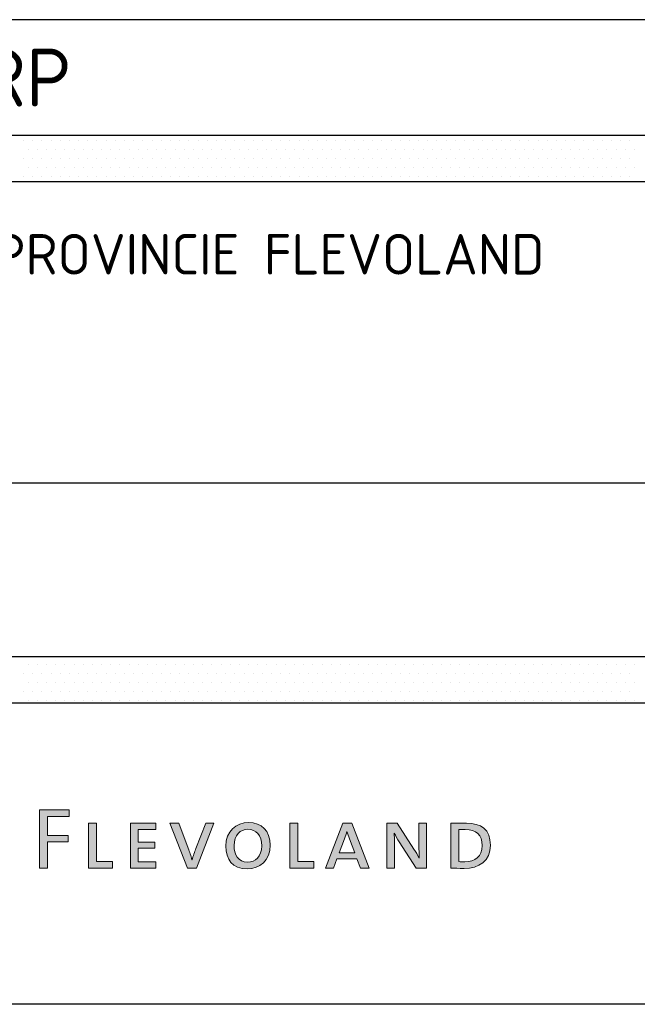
# Model space of a CAD drawing. Header units: metres. Extents: x -699 to 2316, y -1199 to 781.
# Tile 7 of 256: x -288 to -182, y -729 to -559. Entities that reach past the tile are written whole.
import ezdxf

# ---------------------------------------------------------------- set-up
doc = ezdxf.new("R2010")
doc.units = ezdxf.units.M
for name, color, linetype, lineweight in [('X-XX-AL-LOGO_FLEVOLAND_KLEUR', 7, 'Continuous', 5), ('X-XX-AL-T18', 10, 'Continuous', 18), ('X-XX-AL-T35', 50, 'Continuous', 35), ('X-XX-AL-T50', 130, 'Continuous', 50), ('X-XX-AL-TEKENBLAD_TITELBLOK-G', 7, 'Continuous', 25)]:
    doc.layers.add(name, color=color, linetype=linetype, lineweight=lineweight)
doc.styles.add('NLCS-ISO', font='NLCS-ISO.ttf')

# ---------------------------------------------------------------- blocks, each defined once
blk = doc.blocks.new('*X1400')
at = {"color": 0}
for p, q in [((207299.249, 551693.694), (207299.249, 551693.694)), ((207299.407, 551693.694), (207299.407, 551693.694)), ((207299.566, 551693.694), (207299.566, 551693.694)), ((207299.725, 551693.694), (207299.725, 551693.694)), ((207299.884, 551693.694), (207299.884, 551693.694)), ((207300.042, 551693.694), (207300.042, 551693.694)), ((207300.201, 551693.694), (207300.201, 551693.694)), ((207300.36, 551693.694), (207300.36, 551693.694)), ((207300.519, 551693.694), (207300.519, 551693.694)), ((207300.677, 551693.694), (207300.677, 551693.694)), ((207300.836, 551693.694), (207300.836, 551693.694)), ((207300.995, 551693.694), (207300.995, 551693.694)), ((207301.154, 551693.694), (207301.154, 551693.694)), ((207301.312, 551693.694), (207301.312, 551693.694)), ((207301.471, 551693.694), (207301.471, 551693.694)), ((207301.63, 551693.694), (207301.63, 551693.694)), ((207301.789, 551693.694), (207301.789, 551693.694)), ((207301.947, 551693.694), (207301.947, 551693.694)), ((207302.106, 551693.694), (207302.106, 551693.694)), ((207302.265, 551693.694), (207302.265, 551693.694)), ((207302.424, 551693.694), (207302.424, 551693.694)), ((207302.582, 551693.694), (207302.582, 551693.694)), ((207302.741, 551693.694), (207302.741, 551693.694)), ((207302.9, 551693.694), (207302.9, 551693.694)), ((207303.059, 551693.694), (207303.059, 551693.694)), ((207303.217, 551693.694), (207303.217, 551693.694)), ((207303.376, 551693.694), (207303.376, 551693.694)), ((207303.535, 551693.694), (207303.535, 551693.694)), ((207303.694, 551693.694), (207303.694, 551693.694)), ((207303.852, 551693.694), (207303.852, 551693.694)), ((207304.011, 551693.694), (207304.011, 551693.694)), ((207304.17, 551693.694), (207304.17, 551693.694)), ((207304.329, 551693.694), (207304.329, 551693.694)), ((207304.487, 551693.694), (207304.487, 551693.694)), ((207304.646, 551693.694), (207304.646, 551693.694)), ((207304.805, 551693.694), (207304.805, 551693.694)), ((207304.964, 551693.694), (207304.964, 551693.694)), ((207305.122, 551693.694), (207305.122, 551693.694)), ((207305.281, 551693.694), (207305.281, 551693.694)), ((207305.44, 551693.694), (207305.44, 551693.694)), ((207305.599, 551693.694), (207305.599, 551693.694)), ((207305.757, 551693.694), (207305.757, 551693.694)), ((207305.916, 551693.694), (207305.916, 551693.694)), ((207306.075, 551693.694), (207306.075, 551693.694)), ((207306.234, 551693.694), (207306.234, 551693.694)), ((207306.392, 551693.694), (207306.392, 551693.694)), ((207306.551, 551693.694), (207306.551, 551693.694)), ((207306.71, 551693.694), (207306.71, 551693.694)), ((207306.869, 551693.694), (207306.869, 551693.694)), ((207307.027, 551693.694), (207307.027, 551693.694)), ((207307.186, 551693.694), (207307.186, 551693.694)), ((207307.345, 551693.694), (207307.345, 551693.694)), ((207307.504, 551693.694), (207307.504, 551693.694)), ((207307.662, 551693.694), (207307.662, 551693.694)), ((207307.821, 551693.694), (207307.821, 551693.694)), ((207307.98, 551693.694), (207307.98, 551693.694)), ((207308.139, 551693.694), (207308.139, 551693.694)), ((207308.297, 551693.694), (207308.297, 551693.694)), ((207308.456, 551693.694), (207308.456, 551693.694)), ((207308.615, 551693.694), (207308.615, 551693.694)), ((207308.774, 551693.694), (207308.774, 551693.694)), ((207308.932, 551693.694), (207308.932, 551693.694)), ((207309.091, 551693.694), (207309.091, 551693.694)), ((207309.25, 551693.694), (207309.25, 551693.694)), ((207309.409, 551693.694), (207309.409, 551693.694)), ((207309.567, 551693.694), (207309.567, 551693.694)), ((207309.726, 551693.694), (207309.726, 551693.694)), ((207299.328, 551693.535), (207299.328, 551693.535)), ((207299.487, 551693.535), (207299.487, 551693.535)), ((207299.645, 551693.535), (207299.645, 551693.535)), ((207299.804, 551693.535), (207299.804, 551693.535)), ((207299.963, 551693.535), (207299.963, 551693.535)), ((207300.122, 551693.535), (207300.122, 551693.535)), ((207300.28, 551693.535), (207300.28, 551693.535)), ((207300.439, 551693.535), (207300.439, 551693.535)), ((207300.598, 551693.535), (207300.598, 551693.535)), ((207300.757, 551693.535), (207300.757, 551693.535)), ((207300.915, 551693.535), (207300.915, 551693.535)), ((207301.074, 551693.535), (207301.074, 551693.535)), ((207301.233, 551693.535), (207301.233, 551693.535)), ((207301.392, 551693.535), (207301.392, 551693.535)), ((207301.55, 551693.535), (207301.55, 551693.535)), ((207301.709, 551693.535), (207301.709, 551693.535)), ((207301.868, 551693.535), (207301.868, 551693.535)), ((207302.027, 551693.535), (207302.027, 551693.535)), ((207302.185, 551693.535), (207302.185, 551693.535)), ((207302.344, 551693.535), (207302.344, 551693.535)), ((207302.503, 551693.535), (207302.503, 551693.535)), ((207302.662, 551693.535), (207302.662, 551693.535)), ((207302.82, 551693.535), (207302.82, 551693.535)), ((207302.979, 551693.535), (207302.979, 551693.535)), ((207303.138, 551693.535), (207303.138, 551693.535)), ((207303.297, 551693.535), (207303.297, 551693.535)), ((207303.455, 551693.535), (207303.455, 551693.535)), ((207303.614, 551693.535), (207303.614, 551693.535)), ((207303.773, 551693.535), (207303.773, 551693.535)), ((207303.932, 551693.535), (207303.932, 551693.535)), ((207304.09, 551693.535), (207304.09, 551693.535)), ((207304.249, 551693.535), (207304.249, 551693.535)), ((207304.408, 551693.535), (207304.408, 551693.535)), ((207304.567, 551693.535), (207304.567, 551693.535)), ((207304.725, 551693.535), (207304.725, 551693.535)), ((207304.884, 551693.535), (207304.884, 551693.535)), ((207305.043, 551693.535), (207305.043, 551693.535)), ((207305.202, 551693.535), (207305.202, 551693.535)), ((207305.36, 551693.535), (207305.36, 551693.535)), ((207305.519, 551693.535), (207305.519, 551693.535)), ((207305.678, 551693.535), (207305.678, 551693.535)), ((207305.837, 551693.535), (207305.837, 551693.535)), ((207305.995, 551693.535), (207305.995, 551693.535)), ((207306.154, 551693.535), (207306.154, 551693.535)), ((207306.313, 551693.535), (207306.313, 551693.535)), ((207306.472, 551693.535), (207306.472, 551693.535)), ((207306.63, 551693.535), (207306.63, 551693.535)), ((207306.789, 551693.535), (207306.789, 551693.535)), ((207306.948, 551693.535), (207306.948, 551693.535)), ((207307.107, 551693.535), (207307.107, 551693.535)), ((207307.265, 551693.535), (207307.265, 551693.535)), ((207307.424, 551693.535), (207307.424, 551693.535)), ((207307.583, 551693.535), (207307.583, 551693.535)), ((207307.742, 551693.535), (207307.742, 551693.535)), ((207307.9, 551693.535), (207307.9, 551693.535)), ((207308.059, 551693.535), (207308.059, 551693.535)), ((207308.218, 551693.535), (207308.218, 551693.535)), ((207308.377, 551693.535), (207308.377, 551693.535)), ((207308.535, 551693.535), (207308.535, 551693.535)), ((207308.694, 551693.535), (207308.694, 551693.535)), ((207308.853, 551693.535), (207308.853, 551693.535)), ((207309.012, 551693.535), (207309.012, 551693.535)), ((207309.17, 551693.535), (207309.17, 551693.535)), ((207309.329, 551693.535), (207309.329, 551693.535)), ((207309.488, 551693.535), (207309.488, 551693.535)), ((207309.647, 551693.535), (207309.647, 551693.535)), ((207309.805, 551693.535), (207309.805, 551693.535)), ((207299.249, 551693.376), (207299.249, 551693.376)), ((207299.407, 551693.376), (207299.407, 551693.376)), ((207299.566, 551693.376), (207299.566, 551693.376)), ((207299.725, 551693.376), (207299.725, 551693.376)), ((207299.884, 551693.376), (207299.884, 551693.376)), ((207300.042, 551693.376), (207300.042, 551693.376)), ((207300.201, 551693.376), (207300.201, 551693.376)), ((207300.36, 551693.376), (207300.36, 551693.376)), ((207300.519, 551693.376), (207300.519, 551693.376)), ((207300.677, 551693.376), (207300.677, 551693.376)), ((207300.836, 551693.376), (207300.836, 551693.376)), ((207300.995, 551693.376), (207300.995, 551693.376)), ((207301.154, 551693.376), (207301.154, 551693.376)), ((207301.312, 551693.376), (207301.312, 551693.376)), ((207301.471, 551693.376), (207301.471, 551693.376)), ((207301.63, 551693.376), (207301.63, 551693.376)), ((207301.789, 551693.376), (207301.789, 551693.376)), ((207301.947, 551693.376), (207301.947, 551693.376)), ((207302.106, 551693.376), (207302.106, 551693.376)), ((207302.265, 551693.376), (207302.265, 551693.376)), ((207302.424, 551693.376), (207302.424, 551693.376)), ((207302.582, 551693.376), (207302.582, 551693.376)), ((207302.741, 551693.376), (207302.741, 551693.376)), ((207302.9, 551693.376), (207302.9, 551693.376)), ((207303.059, 551693.376), (207303.059, 551693.376)), ((207303.217, 551693.376), (207303.217, 551693.376)), ((207303.376, 551693.376), (207303.376, 551693.376)), ((207303.535, 551693.376), (207303.535, 551693.376)), ((207303.694, 551693.376), (207303.694, 551693.376)), ((207303.852, 551693.376), (207303.852, 551693.376)), ((207304.011, 551693.376), (207304.011, 551693.376)), ((207304.17, 551693.376), (207304.17, 551693.376)), ((207304.329, 551693.376), (207304.329, 551693.376)), ((207304.487, 551693.376), (207304.487, 551693.376)), ((207304.646, 551693.376), (207304.646, 551693.376)), ((207304.805, 551693.376), (207304.805, 551693.376)), ((207304.964, 551693.376), (207304.964, 551693.376)), ((207305.122, 551693.376), (207305.122, 551693.376)), ((207305.281, 551693.376), (207305.281, 551693.376)), ((207305.44, 551693.376), (207305.44, 551693.376)), ((207305.599, 551693.376), (207305.599, 551693.376)), ((207305.757, 551693.376), (207305.757, 551693.376)), ((207305.916, 551693.376), (207305.916, 551693.376)), ((207306.075, 551693.376), (207306.075, 551693.376)), ((207306.234, 551693.376), (207306.234, 551693.376)), ((207306.392, 551693.376), (207306.392, 551693.376)), ((207306.551, 551693.376), (207306.551, 551693.376)), ((207306.71, 551693.376), (207306.71, 551693.376)), ((207306.869, 551693.376), (207306.869, 551693.376)), ((207307.027, 551693.376), (207307.027, 551693.376)), ((207307.186, 551693.376), (207307.186, 551693.376)), ((207307.345, 551693.376), (207307.345, 551693.376)), ((207307.504, 551693.376), (207307.504, 551693.376)), ((207307.662, 551693.376), (207307.662, 551693.376)), ((207307.821, 551693.376), (207307.821, 551693.376)), ((207307.98, 551693.376), (207307.98, 551693.376)), ((207308.139, 551693.376), (207308.139, 551693.376)), ((207308.297, 551693.376), (207308.297, 551693.376)), ((207308.456, 551693.376), (207308.456, 551693.376)), ((207308.615, 551693.376), (207308.615, 551693.376)), ((207308.774, 551693.376), (207308.774, 551693.376)), ((207308.932, 551693.376), (207308.932, 551693.376)), ((207309.091, 551693.376), (207309.091, 551693.376)), ((207309.25, 551693.376), (207309.25, 551693.376)), ((207309.409, 551693.376), (207309.409, 551693.376)), ((207309.567, 551693.376), (207309.567, 551693.376)), ((207309.726, 551693.376), (207309.726, 551693.376)), ((207299.328, 551693.218), (207299.328, 551693.218)), ((207299.487, 551693.218), (207299.487, 551693.218)), ((207299.645, 551693.218), (207299.645, 551693.218)), ((207299.804, 551693.218), (207299.804, 551693.218)), ((207299.963, 551693.218), (207299.963, 551693.218)), ((207300.122, 551693.218), (207300.122, 551693.218)), ((207300.28, 551693.218), (207300.28, 551693.218)), ((207300.439, 551693.218), (207300.439, 551693.218)), ((207300.598, 551693.218), (207300.598, 551693.218)), ((207300.757, 551693.218), (207300.757, 551693.218)), ((207300.915, 551693.218), (207300.915, 551693.218)), ((207301.074, 551693.218), (207301.074, 551693.218)), ((207301.233, 551693.218), (207301.233, 551693.218)), ((207301.392, 551693.218), (207301.392, 551693.218)), ((207301.55, 551693.218), (207301.55, 551693.218)), ((207301.709, 551693.218), (207301.709, 551693.218)), ((207301.868, 551693.218), (207301.868, 551693.218)), ((207302.027, 551693.218), (207302.027, 551693.218)), ((207302.185, 551693.218), (207302.185, 551693.218)), ((207302.344, 551693.218), (207302.344, 551693.218)), ((207302.503, 551693.218), (207302.503, 551693.218)), ((207302.662, 551693.218), (207302.662, 551693.218)), ((207302.82, 551693.218), (207302.82, 551693.218)), ((207302.979, 551693.218), (207302.979, 551693.218)), ((207303.138, 551693.218), (207303.138, 551693.218)), ((207303.297, 551693.218), (207303.297, 551693.218)), ((207303.455, 551693.218), (207303.455, 551693.218)), ((207303.614, 551693.218), (207303.614, 551693.218)), ((207303.773, 551693.218), (207303.773, 551693.218)), ((207303.932, 551693.218), (207303.932, 551693.218)), ((207304.09, 551693.218), (207304.09, 551693.218)), ((207304.249, 551693.218), (207304.249, 551693.218)), ((207304.408, 551693.218), (207304.408, 551693.218)), ((207304.567, 551693.218), (207304.567, 551693.218)), ((207304.725, 551693.218), (207304.725, 551693.218)), ((207304.884, 551693.218), (207304.884, 551693.218)), ((207305.043, 551693.218), (207305.043, 551693.218)), ((207305.202, 551693.218), (207305.202, 551693.218)), ((207305.36, 551693.218), (207305.36, 551693.218)), ((207305.519, 551693.218), (207305.519, 551693.218)), ((207305.678, 551693.218), (207305.678, 551693.218)), ((207305.837, 551693.218), (207305.837, 551693.218)), ((207305.995, 551693.218), (207305.995, 551693.218)), ((207306.154, 551693.218), (207306.154, 551693.218)), ((207306.313, 551693.218), (207306.313, 551693.218)), ((207306.472, 551693.218), (207306.472, 551693.218)), ((207306.63, 551693.218), (207306.63, 551693.218)), ((207306.789, 551693.218), (207306.789, 551693.218)), ((207306.948, 551693.218), (207306.948, 551693.218)), ((207307.107, 551693.218), (207307.107, 551693.218)), ((207307.265, 551693.218), (207307.265, 551693.218)), ((207307.424, 551693.218), (207307.424, 551693.218)), ((207307.583, 551693.218), (207307.583, 551693.218)), ((207307.742, 551693.218), (207307.742, 551693.218)), ((207307.9, 551693.218), (207307.9, 551693.218)), ((207308.059, 551693.218), (207308.059, 551693.218)), ((207308.218, 551693.218), (207308.218, 551693.218)), ((207308.377, 551693.218), (207308.377, 551693.218)), ((207308.535, 551693.218), (207308.535, 551693.218)), ((207308.694, 551693.218), (207308.694, 551693.218)), ((207308.853, 551693.218), (207308.853, 551693.218)), ((207309.012, 551693.218), (207309.012, 551693.218)), ((207309.17, 551693.218), (207309.17, 551693.218)), ((207309.329, 551693.218), (207309.329, 551693.218)), ((207309.488, 551693.218), (207309.488, 551693.218)), ((207309.647, 551693.218), (207309.647, 551693.218)), ((207309.805, 551693.218), (207309.805, 551693.218)), ((207299.249, 551693.059), (207299.249, 551693.059)), ((207299.407, 551693.059), (207299.407, 551693.059)), ((207299.566, 551693.059), (207299.566, 551693.059)), ((207299.725, 551693.059), (207299.725, 551693.059)), ((207299.884, 551693.059), (207299.884, 551693.059)), ((207300.042, 551693.059), (207300.042, 551693.059)), ((207300.201, 551693.059), (207300.201, 551693.059)), ((207300.36, 551693.059), (207300.36, 551693.059)), ((207300.519, 551693.059), (207300.519, 551693.059)), ((207300.677, 551693.059), (207300.677, 551693.059)), ((207300.836, 551693.059), (207300.836, 551693.059)), ((207300.995, 551693.059), (207300.995, 551693.059)), ((207301.154, 551693.059), (207301.154, 551693.059)), ((207301.312, 551693.059), (207301.312, 551693.059)), ((207301.471, 551693.059), (207301.471, 551693.059)), ((207301.63, 551693.059), (207301.63, 551693.059)), ((207301.789, 551693.059), (207301.789, 551693.059)), ((207301.947, 551693.059), (207301.947, 551693.059)), ((207302.106, 551693.059), (207302.106, 551693.059)), ((207302.265, 551693.059), (207302.265, 551693.059)), ((207302.424, 551693.059), (207302.424, 551693.059)), ((207302.582, 551693.059), (207302.582, 551693.059)), ((207302.741, 551693.059), (207302.741, 551693.059)), ((207302.9, 551693.059), (207302.9, 551693.059)), ((207303.059, 551693.059), (207303.059, 551693.059)), ((207303.217, 551693.059), (207303.217, 551693.059)), ((207303.376, 551693.059), (207303.376, 551693.059)), ((207303.535, 551693.059), (207303.535, 551693.059)), ((207303.694, 551693.059), (207303.694, 551693.059)), ((207303.852, 551693.059), (207303.852, 551693.059)), ((207304.011, 551693.059), (207304.011, 551693.059)), ((207304.17, 551693.059), (207304.17, 551693.059)), ((207304.329, 551693.059), (207304.329, 551693.059)), ((207304.487, 551693.059), (207304.487, 551693.059)), ((207304.646, 551693.059), (207304.646, 551693.059)), ((207304.805, 551693.059), (207304.805, 551693.059)), ((207304.964, 551693.059), (207304.964, 551693.059)), ((207305.122, 551693.059), (207305.122, 551693.059)), ((207305.281, 551693.059), (207305.281, 551693.059)), ((207305.44, 551693.059), (207305.44, 551693.059)), ((207305.599, 551693.059), (207305.599, 551693.059)), ((207305.757, 551693.059), (207305.757, 551693.059)), ((207305.916, 551693.059), (207305.916, 551693.059)), ((207306.075, 551693.059), (207306.075, 551693.059)), ((207306.234, 551693.059), (207306.234, 551693.059)), ((207306.392, 551693.059), (207306.392, 551693.059)), ((207306.551, 551693.059), (207306.551, 551693.059)), ((207306.71, 551693.059), (207306.71, 551693.059)), ((207306.869, 551693.059), (207306.869, 551693.059)), ((207307.027, 551693.059), (207307.027, 551693.059)), ((207307.186, 551693.059), (207307.186, 551693.059)), ((207307.345, 551693.059), (207307.345, 551693.059)), ((207307.504, 551693.059), (207307.504, 551693.059)), ((207307.662, 551693.059), (207307.662, 551693.059)), ((207307.821, 551693.059), (207307.821, 551693.059)), ((207307.98, 551693.059), (207307.98, 551693.059)), ((207308.139, 551693.059), (207308.139, 551693.059)), ((207308.297, 551693.059), (207308.297, 551693.059)), ((207308.456, 551693.059), (207308.456, 551693.059)), ((207308.615, 551693.059), (207308.615, 551693.059)), ((207308.774, 551693.059), (207308.774, 551693.059)), ((207308.932, 551693.059), (207308.932, 551693.059)), ((207309.091, 551693.059), (207309.091, 551693.059)), ((207309.25, 551693.059), (207309.25, 551693.059)), ((207309.409, 551693.059), (207309.409, 551693.059)), ((207309.567, 551693.059), (207309.567, 551693.059)), ((207309.726, 551693.059), (207309.726, 551693.059)), ((207299.328, 551684.645), (207299.328, 551684.645)), ((207299.487, 551684.645), (207299.487, 551684.645)), ((207299.645, 551684.645), (207299.645, 551684.645)), ((207299.804, 551684.645), (207299.804, 551684.645)), ((207299.963, 551684.645), (207299.963, 551684.645)), ((207300.122, 551684.645), (207300.122, 551684.645)), ((207300.28, 551684.645), (207300.28, 551684.645)), ((207300.439, 551684.645), (207300.439, 551684.645)), ((207300.598, 551684.645), (207300.598, 551684.645)), ((207300.757, 551684.645), (207300.757, 551684.645)), ((207300.915, 551684.645), (207300.915, 551684.645)), ((207301.074, 551684.645), (207301.074, 551684.645)), ((207301.233, 551684.645), (207301.233, 551684.645)), ((207301.392, 551684.645), (207301.392, 551684.645)), ((207301.55, 551684.645), (207301.55, 551684.645)), ((207301.709, 551684.645), (207301.709, 551684.645)), ((207301.868, 551684.645), (207301.868, 551684.645)), ((207302.027, 551684.645), (207302.027, 551684.645)), ((207302.185, 551684.645), (207302.185, 551684.645)), ((207302.344, 551684.645), (207302.344, 551684.645)), ((207302.503, 551684.645), (207302.503, 551684.645)), ((207302.662, 551684.645), (207302.662, 551684.645)), ((207302.82, 551684.645), (207302.82, 551684.645)), ((207302.979, 551684.645), (207302.979, 551684.645)), ((207303.138, 551684.645), (207303.138, 551684.645)), ((207303.297, 551684.645), (207303.297, 551684.645)), ((207303.455, 551684.645), (207303.455, 551684.645)), ((207303.614, 551684.645), (207303.614, 551684.645)), ((207303.773, 551684.645), (207303.773, 551684.645)), ((207303.932, 551684.645), (207303.932, 551684.645)), ((207304.09, 551684.645), (207304.09, 551684.645)), ((207304.249, 551684.645), (207304.249, 551684.645)), ((207304.408, 551684.645), (207304.408, 551684.645)), ((207304.567, 551684.645), (207304.567, 551684.645)), ((207304.725, 551684.645), (207304.725, 551684.645)), ((207304.884, 551684.645), (207304.884, 551684.645)), ((207305.043, 551684.645), (207305.043, 551684.645)), ((207305.202, 551684.645), (207305.202, 551684.645)), ((207305.36, 551684.645), (207305.36, 551684.645)), ((207305.519, 551684.645), (207305.519, 551684.645)), ((207305.678, 551684.645), (207305.678, 551684.645)), ((207305.837, 551684.645), (207305.837, 551684.645)), ((207305.995, 551684.645), (207305.995, 551684.645)), ((207306.154, 551684.645), (207306.154, 551684.645)), ((207306.313, 551684.645), (207306.313, 551684.645)), ((207306.472, 551684.645), (207306.472, 551684.645)), ((207306.63, 551684.645), (207306.63, 551684.645)), ((207306.789, 551684.645), (207306.789, 551684.645)), ((207306.948, 551684.645), (207306.948, 551684.645)), ((207307.107, 551684.645), (207307.107, 551684.645)), ((207307.265, 551684.645), (207307.265, 551684.645)), ((207307.424, 551684.645), (207307.424, 551684.645)), ((207307.583, 551684.645), (207307.583, 551684.645)), ((207307.742, 551684.645), (207307.742, 551684.645)), ((207307.9, 551684.645), (207307.9, 551684.645)), ((207308.059, 551684.645), (207308.059, 551684.645)), ((207308.218, 551684.645), (207308.218, 551684.645)), ((207308.377, 551684.645), (207308.377, 551684.645)), ((207308.535, 551684.645), (207308.535, 551684.645)), ((207308.694, 551684.645), (207308.694, 551684.645)), ((207308.853, 551684.645), (207308.853, 551684.645)), ((207309.012, 551684.645), (207309.012, 551684.645)), ((207309.17, 551684.645), (207309.17, 551684.645)), ((207309.329, 551684.645), (207309.329, 551684.645)), ((207309.488, 551684.645), (207309.488, 551684.645)), ((207309.647, 551684.645), (207309.647, 551684.645)), ((207309.805, 551684.645), (207309.805, 551684.645)), ((207299.249, 551684.486), (207299.249, 551684.486)), ((207299.407, 551684.486), (207299.407, 551684.486)), ((207299.566, 551684.486), (207299.566, 551684.486)), ((207299.725, 551684.486), (207299.725, 551684.486)), ((207299.884, 551684.486), (207299.884, 551684.486)), ((207300.042, 551684.486), (207300.042, 551684.486)), ((207300.201, 551684.486), (207300.201, 551684.486)), ((207300.36, 551684.486), (207300.36, 551684.486)), ((207300.519, 551684.486), (207300.519, 551684.486)), ((207300.677, 551684.486), (207300.677, 551684.486)), ((207300.836, 551684.486), (207300.836, 551684.486)), ((207300.995, 551684.486), (207300.995, 551684.486)), ((207301.154, 551684.486), (207301.154, 551684.486)), ((207301.312, 551684.486), (207301.312, 551684.486)), ((207301.471, 551684.486), (207301.471, 551684.486)), ((207301.63, 551684.486), (207301.63, 551684.486)), ((207301.789, 551684.486), (207301.789, 551684.486)), ((207301.947, 551684.486), (207301.947, 551684.486)), ((207302.106, 551684.486), (207302.106, 551684.486)), ((207302.265, 551684.486), (207302.265, 551684.486)), ((207302.424, 551684.486), (207302.424, 551684.486)), ((207302.582, 551684.486), (207302.582, 551684.486)), ((207302.741, 551684.486), (207302.741, 551684.486)), ((207302.9, 551684.486), (207302.9, 551684.486)), ((207303.059, 551684.486), (207303.059, 551684.486)), ((207303.217, 551684.486), (207303.217, 551684.486)), ((207303.376, 551684.486), (207303.376, 551684.486)), ((207303.535, 551684.486), (207303.535, 551684.486)), ((207303.694, 551684.486), (207303.694, 551684.486)), ((207303.852, 551684.486), (207303.852, 551684.486)), ((207304.011, 551684.486), (207304.011, 551684.486)), ((207304.17, 551684.486), (207304.17, 551684.486)), ((207304.329, 551684.486), (207304.329, 551684.486)), ((207304.487, 551684.486), (207304.487, 551684.486)), ((207304.646, 551684.486), (207304.646, 551684.486)), ((207304.805, 551684.486), (207304.805, 551684.486)), ((207304.964, 551684.486), (207304.964, 551684.486)), ((207305.122, 551684.486), (207305.122, 551684.486)), ((207305.281, 551684.486), (207305.281, 551684.486)), ((207305.44, 551684.486), (207305.44, 551684.486)), ((207305.599, 551684.486), (207305.599, 551684.486)), ((207305.757, 551684.486), (207305.757, 551684.486)), ((207305.916, 551684.486), (207305.916, 551684.486)), ((207306.075, 551684.486), (207306.075, 551684.486)), ((207306.234, 551684.486), (207306.234, 551684.486)), ((207306.392, 551684.486), (207306.392, 551684.486)), ((207306.551, 551684.486), (207306.551, 551684.486)), ((207306.71, 551684.486), (207306.71, 551684.486)), ((207306.869, 551684.486), (207306.869, 551684.486)), ((207307.027, 551684.486), (207307.027, 551684.486)), ((207307.186, 551684.486), (207307.186, 551684.486)), ((207307.345, 551684.486), (207307.345, 551684.486)), ((207307.504, 551684.486), (207307.504, 551684.486)), ((207307.662, 551684.486), (207307.662, 551684.486)), ((207307.821, 551684.486), (207307.821, 551684.486)), ((207307.98, 551684.486), (207307.98, 551684.486)), ((207308.139, 551684.486), (207308.139, 551684.486)), ((207308.297, 551684.486), (207308.297, 551684.486)), ((207308.456, 551684.486), (207308.456, 551684.486)), ((207308.615, 551684.486), (207308.615, 551684.486)), ((207308.774, 551684.486), (207308.774, 551684.486)), ((207308.932, 551684.486), (207308.932, 551684.486)), ((207309.091, 551684.486), (207309.091, 551684.486)), ((207309.25, 551684.486), (207309.25, 551684.486)), ((207309.409, 551684.486), (207309.409, 551684.486)), ((207309.567, 551684.486), (207309.567, 551684.486)), ((207309.726, 551684.486), (207309.726, 551684.486)), ((207299.328, 551684.328), (207299.328, 551684.328)), ((207299.487, 551684.328), (207299.487, 551684.328)), ((207299.645, 551684.328), (207299.645, 551684.328)), ((207299.804, 551684.328), (207299.804, 551684.328)), ((207299.963, 551684.328), (207299.963, 551684.328)), ((207300.122, 551684.328), (207300.122, 551684.328)), ((207300.28, 551684.328), (207300.28, 551684.328)), ((207300.439, 551684.328), (207300.439, 551684.328)), ((207300.598, 551684.328), (207300.598, 551684.328)), ((207300.757, 551684.328), (207300.757, 551684.328)), ((207300.915, 551684.328), (207300.915, 551684.328)), ((207301.074, 551684.328), (207301.074, 551684.328)), ((207301.233, 551684.328), (207301.233, 551684.328)), ((207301.392, 551684.328), (207301.392, 551684.328)), ((207301.55, 551684.328), (207301.55, 551684.328)), ((207301.709, 551684.328), (207301.709, 551684.328)), ((207301.868, 551684.328), (207301.868, 551684.328)), ((207302.027, 551684.328), (207302.027, 551684.328)), ((207302.185, 551684.328), (207302.185, 551684.328)), ((207302.344, 551684.328), (207302.344, 551684.328)), ((207302.503, 551684.328), (207302.503, 551684.328)), ((207302.662, 551684.328), (207302.662, 551684.328)), ((207302.82, 551684.328), (207302.82, 551684.328)), ((207302.979, 551684.328), (207302.979, 551684.328)), ((207303.138, 551684.328), (207303.138, 551684.328)), ((207303.297, 551684.328), (207303.297, 551684.328)), ((207303.455, 551684.328), (207303.455, 551684.328)), ((207303.614, 551684.328), (207303.614, 551684.328)), ((207303.773, 551684.328), (207303.773, 551684.328)), ((207303.932, 551684.328), (207303.932, 551684.328)), ((207304.09, 551684.328), (207304.09, 551684.328)), ((207304.249, 551684.328), (207304.249, 551684.328)), ((207304.408, 551684.328), (207304.408, 551684.328)), ((207304.567, 551684.328), (207304.567, 551684.328)), ((207304.725, 551684.328), (207304.725, 551684.328)), ((207304.884, 551684.328), (207304.884, 551684.328)), ((207305.043, 551684.328), (207305.043, 551684.328)), ((207305.202, 551684.328), (207305.202, 551684.328)), ((207305.36, 551684.328), (207305.36, 551684.328)), ((207305.519, 551684.328), (207305.519, 551684.328)), ((207305.678, 551684.328), (207305.678, 551684.328)), ((207305.837, 551684.328), (207305.837, 551684.328)), ((207305.995, 551684.328), (207305.995, 551684.328)), ((207306.154, 551684.328), (207306.154, 551684.328)), ((207306.313, 551684.328), (207306.313, 551684.328)), ((207306.472, 551684.328), (207306.472, 551684.328)), ((207306.63, 551684.328), (207306.63, 551684.328)), ((207306.789, 551684.328), (207306.789, 551684.328)), ((207306.948, 551684.328), (207306.948, 551684.328)), ((207307.107, 551684.328), (207307.107, 551684.328)), ((207307.265, 551684.328), (207307.265, 551684.328)), ((207307.424, 551684.328), (207307.424, 551684.328)), ((207307.583, 551684.328), (207307.583, 551684.328)), ((207307.742, 551684.328), (207307.742, 551684.328)), ((207307.9, 551684.328), (207307.9, 551684.328)), ((207308.059, 551684.328), (207308.059, 551684.328)), ((207308.218, 551684.328), (207308.218, 551684.328)), ((207308.377, 551684.328), (207308.377, 551684.328)), ((207308.535, 551684.328), (207308.535, 551684.328)), ((207308.694, 551684.328), (207308.694, 551684.328)), ((207308.853, 551684.328), (207308.853, 551684.328)), ((207309.012, 551684.328), (207309.012, 551684.328)), ((207309.17, 551684.328), (207309.17, 551684.328)), ((207309.329, 551684.328), (207309.329, 551684.328)), ((207309.488, 551684.328), (207309.488, 551684.328)), ((207309.647, 551684.328), (207309.647, 551684.328)), ((207309.805, 551684.328), (207309.805, 551684.328)), ((207299.249, 551684.169), (207299.249, 551684.169)), ((207299.328, 551684.01), (207299.328, 551684.01)), ((207299.407, 551684.169), (207299.407, 551684.169)), ((207299.487, 551684.01), (207299.487, 551684.01)), ((207299.566, 551684.169), (207299.566, 551684.169)), ((207299.645, 551684.01), (207299.645, 551684.01)), ((207299.725, 551684.169), (207299.725, 551684.169)), ((207299.804, 551684.01), (207299.804, 551684.01)), ((207299.884, 551684.169), (207299.884, 551684.169)), ((207299.963, 551684.01), (207299.963, 551684.01)), ((207300.042, 551684.169), (207300.042, 551684.169)), ((207300.122, 551684.01), (207300.122, 551684.01)), ((207300.201, 551684.169), (207300.201, 551684.169)), ((207300.28, 551684.01), (207300.28, 551684.01)), ((207300.36, 551684.169), (207300.36, 551684.169)), ((207300.439, 551684.01), (207300.439, 551684.01)), ((207300.519, 551684.169), (207300.519, 551684.169)), ((207300.598, 551684.01), (207300.598, 551684.01)), ((207300.677, 551684.169), (207300.677, 551684.169)), ((207300.757, 551684.01), (207300.757, 551684.01)), ((207300.836, 551684.169), (207300.836, 551684.169)), ((207300.915, 551684.01), (207300.915, 551684.01)), ((207300.995, 551684.169), (207300.995, 551684.169)), ((207301.074, 551684.01), (207301.074, 551684.01)), ((207301.154, 551684.169), (207301.154, 551684.169)), ((207301.233, 551684.01), (207301.233, 551684.01)), ((207301.312, 551684.169), (207301.312, 551684.169)), ((207301.392, 551684.01), (207301.392, 551684.01)), ((207301.471, 551684.169), (207301.471, 551684.169)), ((207301.55, 551684.01), (207301.55, 551684.01)), ((207301.63, 551684.169), (207301.63, 551684.169)), ((207301.709, 551684.01), (207301.709, 551684.01)), ((207301.789, 551684.169), (207301.789, 551684.169)), ((207301.868, 551684.01), (207301.868, 551684.01)), ((207301.947, 551684.169), (207301.947, 551684.169)), ((207302.027, 551684.01), (207302.027, 551684.01)), ((207302.106, 551684.169), (207302.106, 551684.169)), ((207302.185, 551684.01), (207302.185, 551684.01)), ((207302.265, 551684.169), (207302.265, 551684.169)), ((207302.344, 551684.01), (207302.344, 551684.01)), ((207302.424, 551684.169), (207302.424, 551684.169)), ((207302.503, 551684.01), (207302.503, 551684.01)), ((207302.582, 551684.169), (207302.582, 551684.169)), ((207302.662, 551684.01), (207302.662, 551684.01)), ((207302.741, 551684.169), (207302.741, 551684.169)), ((207302.82, 551684.01), (207302.82, 551684.01)), ((207302.9, 551684.169), (207302.9, 551684.169)), ((207302.979, 551684.01), (207302.979, 551684.01)), ((207303.059, 551684.169), (207303.059, 551684.169)), ((207303.138, 551684.01), (207303.138, 551684.01)), ((207303.217, 551684.169), (207303.217, 551684.169)), ((207303.297, 551684.01), (207303.297, 551684.01)), ((207303.376, 551684.169), (207303.376, 551684.169)), ((207303.455, 551684.01), (207303.455, 551684.01)), ((207303.535, 551684.169), (207303.535, 551684.169)), ((207303.614, 551684.01), (207303.614, 551684.01)), ((207303.694, 551684.169), (207303.694, 551684.169)), ((207303.773, 551684.01), (207303.773, 551684.01)), ((207303.852, 551684.169), (207303.852, 551684.169)), ((207303.932, 551684.01), (207303.932, 551684.01)), ((207304.011, 551684.169), (207304.011, 551684.169)), ((207304.09, 551684.01), (207304.09, 551684.01)), ((207304.17, 551684.169), (207304.17, 551684.169)), ((207304.249, 551684.01), (207304.249, 551684.01)), ((207304.329, 551684.169), (207304.329, 551684.169)), ((207304.408, 551684.01), (207304.408, 551684.01)), ((207304.487, 551684.169), (207304.487, 551684.169)), ((207304.567, 551684.01), (207304.567, 551684.01)), ((207304.646, 551684.169), (207304.646, 551684.169)), ((207304.725, 551684.01), (207304.725, 551684.01)), ((207304.805, 551684.169), (207304.805, 551684.169)), ((207304.884, 551684.01), (207304.884, 551684.01)), ((207304.964, 551684.169), (207304.964, 551684.169)), ((207305.043, 551684.01), (207305.043, 551684.01)), ((207305.122, 551684.169), (207305.122, 551684.169)), ((207305.202, 551684.01), (207305.202, 551684.01)), ((207305.281, 551684.169), (207305.281, 551684.169)), ((207305.36, 551684.01), (207305.36, 551684.01)), ((207305.44, 551684.169), (207305.44, 551684.169)), ((207305.519, 551684.01), (207305.519, 551684.01)), ((207305.599, 551684.169), (207305.599, 551684.169)), ((207305.678, 551684.01), (207305.678, 551684.01)), ((207305.757, 551684.169), (207305.757, 551684.169)), ((207305.837, 551684.01), (207305.837, 551684.01)), ((207305.916, 551684.169), (207305.916, 551684.169)), ((207305.995, 551684.01), (207305.995, 551684.01)), ((207306.075, 551684.169), (207306.075, 551684.169)), ((207306.154, 551684.01), (207306.154, 551684.01)), ((207306.234, 551684.169), (207306.234, 551684.169)), ((207306.313, 551684.01), (207306.313, 551684.01)), ((207306.392, 551684.169), (207306.392, 551684.169)), ((207306.472, 551684.01), (207306.472, 551684.01)), ((207306.551, 551684.169), (207306.551, 551684.169)), ((207306.63, 551684.01), (207306.63, 551684.01)), ((207306.71, 551684.169), (207306.71, 551684.169)), ((207306.789, 551684.01), (207306.789, 551684.01)), ((207306.869, 551684.169), (207306.869, 551684.169)), ((207306.948, 551684.01), (207306.948, 551684.01)), ((207307.027, 551684.169), (207307.027, 551684.169)), ((207307.107, 551684.01), (207307.107, 551684.01)), ((207307.186, 551684.169), (207307.186, 551684.169)), ((207307.265, 551684.01), (207307.265, 551684.01)), ((207307.345, 551684.169), (207307.345, 551684.169)), ((207307.424, 551684.01), (207307.424, 551684.01)), ((207307.504, 551684.169), (207307.504, 551684.169)), ((207307.583, 551684.01), (207307.583, 551684.01)), ((207307.662, 551684.169), (207307.662, 551684.169)), ((207307.742, 551684.01), (207307.742, 551684.01)), ((207307.821, 551684.169), (207307.821, 551684.169)), ((207307.9, 551684.01), (207307.9, 551684.01)), ((207307.98, 551684.169), (207307.98, 551684.169)), ((207308.059, 551684.01), (207308.059, 551684.01)), ((207308.139, 551684.169), (207308.139, 551684.169)), ((207308.218, 551684.01), (207308.218, 551684.01)), ((207308.297, 551684.169), (207308.297, 551684.169)), ((207308.377, 551684.01), (207308.377, 551684.01)), ((207308.456, 551684.169), (207308.456, 551684.169)), ((207308.535, 551684.01), (207308.535, 551684.01)), ((207308.615, 551684.169), (207308.615, 551684.169)), ((207308.694, 551684.01), (207308.694, 551684.01)), ((207308.774, 551684.169), (207308.774, 551684.169)), ((207308.853, 551684.01), (207308.853, 551684.01)), ((207308.932, 551684.169), (207308.932, 551684.169)), ((207309.012, 551684.01), (207309.012, 551684.01)), ((207309.091, 551684.169), (207309.091, 551684.169)), ((207309.17, 551684.01), (207309.17, 551684.01)), ((207309.25, 551684.169), (207309.25, 551684.169)), ((207309.329, 551684.01), (207309.329, 551684.01)), ((207309.409, 551684.169), (207309.409, 551684.169)), ((207309.488, 551684.01), (207309.488, 551684.01)), ((207309.567, 551684.169), (207309.567, 551684.169)), ((207309.647, 551684.01), (207309.647, 551684.01)), ((207309.726, 551684.169), (207309.726, 551684.169)), ((207309.805, 551684.01), (207309.805, 551684.01))]:
    blk.add_line(p, q, dxfattribs=at)
blk = doc.blocks.new('Logo_PFL_Hoofd_Groot')
at = {"layer": 'X-XX-AL-LOGO_FLEVOLAND_KLEUR'}
h = blk.add_hatch(color=256, dxfattribs=at)
h.dxf.hatch_style = 2
h.paths.add_polyline_path([(64.801, 16.216), (64.801, 14.584), (66.581, 14.584), (66.581, 14.033), (64.801, 14.033), (64.801, 11.754), (64.116, 11.754), (64.116, 16.782), (66.678, 16.782), (66.678, 16.216)])
h = blk.add_hatch(color=256, dxfattribs=at)
h.dxf.hatch_style = 2
h.paths.add_polyline_path([(68.353, 11.754), (68.353, 15.627), (69.03, 15.627), (69.03, 12.335), (70.416, 12.335), (70.416, 11.754)])
h = blk.add_hatch(color=256, dxfattribs=at)
h.dxf.hatch_style = 2
h.paths.add_polyline_path([(71.964, 11.754), (71.964, 15.627), (74.154, 15.627), (74.154, 15.098), (72.641, 15.098), (72.641, 14.004), (74.079, 14.004), (74.079, 13.49), (72.641, 13.49), (72.641, 12.298), (74.154, 12.298), (74.154, 11.754)])
h = blk.add_hatch(color=256, dxfattribs=at)
h.dxf.hatch_style = 2
edge = h.paths.add_edge_path()
edge.add_spline(control_points=[(77.661, 11.754), (77.661, 11.754), (76.886, 11.754), (76.886, 11.754), (76.886, 11.754), (75.382, 15.627), (75.382, 15.627), (75.382, 15.627), (76.134, 15.627), (76.134, 15.627), (76.134, 15.627), (76.953, 13.467), (76.953, 13.467), (77.08, 13.147), (77.192, 12.812), (77.281, 12.477), (77.281, 12.477), (77.288, 12.477), (77.288, 12.477), (77.393, 12.804), (77.497, 13.147), (77.616, 13.445), (77.616, 13.445), (78.473, 15.627), (78.473, 15.627), (78.473, 15.627), (79.18, 15.627), (79.18, 15.627), (79.18, 15.627), (77.661, 11.754), (77.661, 11.754)], knot_values=[0, 0, 0, 0, 1, 1, 1, 2, 2, 2, 3, 3, 3, 4, 4, 4, 5, 5, 5, 6, 6, 6, 7, 7, 7, 8, 8, 8, 9, 9, 9, 10, 10, 10, 10], degree=3, periodic=0)
h = blk.add_hatch(color=256, dxfattribs=at)
h.dxf.hatch_style = 2
edge = h.paths.add_edge_path()
edge.add_spline(control_points=[(82.046, 11.695), (80.787, 11.695), (80.199, 12.506), (80.199, 13.653), (80.199, 14.935), (81.107, 15.687), (82.165, 15.687), (83.304, 15.687), (84.034, 15.009), (84.034, 13.728), (84.034, 12.432), (83.14, 11.695), (82.046, 11.695)], knot_values=[0, 0, 0, 0, 1, 1, 1, 2, 2, 2, 3, 3, 3, 4, 4, 4, 4], degree=3, periodic=0)
edge = h.paths.add_edge_path()
edge.add_spline(control_points=[(82.113, 15.106), (81.48, 15.106), (80.921, 14.622), (80.921, 13.713), (80.921, 12.924), (81.241, 12.283), (82.091, 12.283), (82.768, 12.283), (83.304, 12.745), (83.304, 13.668), (83.304, 14.607), (82.843, 15.106), (82.113, 15.106)], knot_values=[0, 0, 0, 0, 1, 1, 1, 2, 2, 2, 3, 3, 3, 4, 4, 4, 4], degree=3, periodic=0)
h = blk.add_hatch(color=256, dxfattribs=at)
h.dxf.hatch_style = 2
h.paths.add_polyline_path([(85.746, 11.754), (85.746, 15.627), (86.424, 15.627), (86.424, 12.335), (87.809, 12.335), (87.809, 11.754)])
h = blk.add_hatch(color=256, dxfattribs=at)
h.dxf.hatch_style = 2
h.paths.add_polyline_path([(91.83, 11.754), (91.525, 12.566), (89.804, 12.566), (89.499, 11.754), (88.814, 11.754), (90.318, 15.627), (91.093, 15.627), (92.582, 11.754)])
edge = h.paths.add_edge_path()
edge.add_spline(control_points=[(90.884, 14.279), (90.802, 14.495), (90.728, 14.733), (90.668, 14.92), (90.668, 14.92), (90.661, 14.92), (90.661, 14.92), (90.616, 14.726), (90.542, 14.503), (90.46, 14.287), (90.46, 14.287), (89.983, 13.065), (89.983, 13.065), (89.983, 13.065), (91.353, 13.065), (91.353, 13.065), (91.353, 13.065), (90.884, 14.279), (90.884, 14.279)], knot_values=[0, 0, 0, 0, 1, 1, 1, 2, 2, 2, 3, 3, 3, 4, 4, 4, 5, 5, 5, 6, 6, 6, 6], degree=3, periodic=0)
h = blk.add_hatch(color=256, dxfattribs=at)
h.dxf.hatch_style = 2
edge = h.paths.add_edge_path()
edge.add_spline(control_points=[(96.64, 11.754), (96.64, 11.754), (95.18, 14.026), (95.18, 14.026), (95.023, 14.264), (94.867, 14.547), (94.756, 14.786), (94.756, 14.786), (94.748, 14.786), (94.748, 14.786), (94.763, 14.54), (94.778, 14.279), (94.778, 13.862), (94.778, 13.862), (94.778, 11.754), (94.778, 11.754), (94.778, 11.754), (94.123, 11.754), (94.123, 11.754), (94.123, 11.754), (94.123, 15.627), (94.123, 15.627), (94.123, 15.627), (95.016, 15.627), (95.016, 15.627), (95.016, 15.627), (96.454, 13.393), (96.454, 13.393), (96.618, 13.147), (96.774, 12.879), (96.908, 12.618), (96.908, 12.618), (96.916, 12.618), (96.916, 12.618), (96.893, 12.871), (96.886, 13.289), (96.886, 13.862), (96.886, 13.862), (96.878, 15.627), (96.878, 15.627), (96.878, 15.627), (97.541, 15.627), (97.541, 15.627), (97.541, 15.627), (97.541, 11.754), (97.541, 11.754), (97.541, 11.754), (96.64, 11.754), (96.64, 11.754)], knot_values=[0, 0, 0, 0, 1, 1, 1, 2, 2, 2, 3, 3, 3, 4, 4, 4, 5, 5, 5, 6, 6, 6, 7, 7, 7, 8, 8, 8, 9, 9, 9, 10, 10, 10, 11, 11, 11, 12, 12, 12, 13, 13, 13, 14, 14, 14, 15, 15, 15, 16, 16, 16, 16], degree=3, periodic=0)
h = blk.add_hatch(color=256, dxfattribs=at)
h.dxf.hatch_style = 2
edge = h.paths.add_edge_path()
edge.add_spline(control_points=[(100.779, 11.732), (100.317, 11.732), (99.967, 11.747), (99.654, 11.754), (99.654, 11.754), (99.654, 15.627), (99.654, 15.627), (99.982, 15.627), (100.54, 15.642), (100.98, 15.642), (102.253, 15.642), (103.058, 15.084), (103.058, 13.743), (103.058, 12.365), (102.082, 11.732), (100.779, 11.732)], knot_values=[0, 0, 0, 0, 1, 1, 1, 2, 2, 2, 3, 3, 3, 4, 4, 4, 5, 5, 5, 5], degree=3, periodic=0)
edge = h.paths.add_edge_path()
edge.add_spline(control_points=[(100.883, 15.098), (100.719, 15.098), (100.503, 15.091), (100.332, 15.084), (100.332, 15.084), (100.332, 12.32), (100.332, 12.32), (100.451, 12.305), (100.682, 12.298), (100.853, 12.298), (101.732, 12.298), (102.343, 12.737), (102.343, 13.706), (102.343, 14.629), (101.851, 15.098), (100.883, 15.098)], knot_values=[0, 0, 0, 0, 1, 1, 1, 2, 2, 2, 3, 3, 3, 4, 4, 4, 5, 5, 5, 5], degree=3, periodic=0)
for points in [[(64.801, 16.216), (64.801, 14.584), (66.581, 14.584), (66.581, 14.033), (64.801, 14.033), (64.801, 11.754), (64.116, 11.754), (64.116, 16.782), (66.678, 16.782), (66.678, 16.216), (64.801, 16.216)], [(68.353, 11.754), (68.353, 15.627), (69.03, 15.627), (69.03, 12.335), (70.416, 12.335), (70.416, 11.754), (68.353, 11.754)], [(71.964, 11.754), (71.964, 15.627), (74.154, 15.627), (74.154, 15.098), (72.641, 15.098), (72.641, 14.004), (74.079, 14.004), (74.079, 13.49), (72.641, 13.49), (72.641, 12.298), (74.154, 12.298), (74.154, 11.754), (71.964, 11.754)], [(85.746, 11.754), (85.746, 15.627), (86.424, 15.627), (86.424, 12.335), (87.809, 12.335), (87.809, 11.754), (85.746, 11.754)], [(91.83, 11.754), (91.525, 12.566), (89.804, 12.566), (89.499, 11.754), (88.814, 11.754), (90.318, 15.627), (91.093, 15.627), (92.582, 11.754), (91.83, 11.754)]]:
    blk.add_lwpolyline(points, dxfattribs=at)
for points, knots in [([(77.661, 11.754), (77.661, 11.754), (76.886, 11.754), (76.886, 11.754), (76.886, 11.754), (75.382, 15.627), (75.382, 15.627), (75.382, 15.627), (76.134, 15.627), (76.134, 15.627), (76.134, 15.627), (76.953, 13.467), (76.953, 13.467), (77.08, 13.147), (77.192, 12.812), (77.281, 12.477), (77.281, 12.477), (77.288, 12.477), (77.288, 12.477), (77.393, 12.804), (77.497, 13.147), (77.616, 13.445), (77.616, 13.445), (78.473, 15.627), (78.473, 15.627), (78.473, 15.627), (79.18, 15.627), (79.18, 15.627), (79.18, 15.627), (77.661, 11.754), (77.661, 11.754)], [0, 0, 0, 0, 1, 1, 1, 2, 2, 2, 3, 3, 3, 4, 4, 4, 5, 5, 5, 6, 6, 6, 7, 7, 7, 8, 8, 8, 9, 9, 9, 10, 10, 10, 10]), ([(82.046, 11.695), (80.787, 11.695), (80.199, 12.506), (80.199, 13.653), (80.199, 14.935), (81.107, 15.687), (82.165, 15.687), (83.304, 15.687), (84.034, 15.009), (84.034, 13.728), (84.034, 12.432), (83.14, 11.695), (82.046, 11.695)], [0, 0, 0, 0, 1, 1, 1, 2, 2, 2, 3, 3, 3, 4, 4, 4, 4]), ([(96.64, 11.754), (96.64, 11.754), (95.18, 14.026), (95.18, 14.026), (95.023, 14.264), (94.867, 14.547), (94.756, 14.786), (94.756, 14.786), (94.748, 14.786), (94.748, 14.786), (94.763, 14.54), (94.778, 14.279), (94.778, 13.862), (94.778, 13.862), (94.778, 11.754), (94.778, 11.754), (94.778, 11.754), (94.123, 11.754), (94.123, 11.754), (94.123, 11.754), (94.123, 15.627), (94.123, 15.627), (94.123, 15.627), (95.016, 15.627), (95.016, 15.627), (95.016, 15.627), (96.454, 13.393), (96.454, 13.393), (96.618, 13.147), (96.774, 12.879), (96.908, 12.618), (96.908, 12.618), (96.916, 12.618), (96.916, 12.618), (96.893, 12.871), (96.886, 13.289), (96.886, 13.862), (96.886, 13.862), (96.878, 15.627), (96.878, 15.627), (96.878, 15.627), (97.541, 15.627), (97.541, 15.627), (97.541, 15.627), (97.541, 11.754), (97.541, 11.754), (97.541, 11.754), (96.64, 11.754), (96.64, 11.754)], [0, 0, 0, 0, 1, 1, 1, 2, 2, 2, 3, 3, 3, 4, 4, 4, 5, 5, 5, 6, 6, 6, 7, 7, 7, 8, 8, 8, 9, 9, 9, 10, 10, 10, 11, 11, 11, 12, 12, 12, 13, 13, 13, 14, 14, 14, 15, 15, 15, 16, 16, 16, 16]), ([(100.779, 11.732), (100.317, 11.732), (99.967, 11.747), (99.654, 11.754), (99.654, 11.754), (99.654, 15.627), (99.654, 15.627), (99.982, 15.627), (100.54, 15.642), (100.98, 15.642), (102.253, 15.642), (103.058, 15.084), (103.058, 13.743), (103.058, 12.365), (102.082, 11.732), (100.779, 11.732)], [0, 0, 0, 0, 1, 1, 1, 2, 2, 2, 3, 3, 3, 4, 4, 4, 5, 5, 5, 5]), ([(82.113, 15.106), (81.48, 15.106), (80.921, 14.622), (80.921, 13.713), (80.921, 12.924), (81.241, 12.283), (82.091, 12.283), (82.768, 12.283), (83.304, 12.745), (83.304, 13.668), (83.304, 14.607), (82.843, 15.106), (82.113, 15.106)], [0, 0, 0, 0, 1, 1, 1, 2, 2, 2, 3, 3, 3, 4, 4, 4, 4]), ([(90.884, 14.279), (90.802, 14.495), (90.728, 14.733), (90.668, 14.92), (90.668, 14.92), (90.661, 14.92), (90.661, 14.92), (90.616, 14.726), (90.542, 14.503), (90.46, 14.287), (90.46, 14.287), (89.983, 13.065), (89.983, 13.065), (89.983, 13.065), (91.353, 13.065), (91.353, 13.065), (91.353, 13.065), (90.884, 14.279), (90.884, 14.279)], [0, 0, 0, 0, 1, 1, 1, 2, 2, 2, 3, 3, 3, 4, 4, 4, 5, 5, 5, 6, 6, 6, 6]), ([(100.883, 15.098), (100.719, 15.098), (100.503, 15.091), (100.332, 15.084), (100.332, 15.084), (100.332, 12.32), (100.332, 12.32), (100.451, 12.305), (100.682, 12.298), (100.853, 12.298), (101.732, 12.298), (102.343, 12.737), (102.343, 13.706), (102.343, 14.629), (101.851, 15.098), (100.883, 15.098)], [0, 0, 0, 0, 1, 1, 1, 2, 2, 2, 3, 3, 3, 4, 4, 4, 5, 5, 5, 5])]:
    blk.add_open_spline(points, degree=3, knots=knots, dxfattribs=at)
blk = doc.blocks.new('WOS_HFD_1')
at = {"layer": 'X-XX-AL-TEKENBLAD_TITELBLOK-G'}
for p, q in [((0, 85), (-170, 85)), ((0, 75), (-170, 75)), ((0, 71), (-170, 71)), ((0, 45), (-170, 45)), ((0, 30), (-170, 30)), ((0, 26), (-170, 26)), ((0, 0), (-170, 0))]:
    blk.add_line(p, q, dxfattribs=at)
blk.add_blockref('Logo_PFL_Hoofd_Groot', (-170, 0))
at = {"layer": 'X-XX-AL-TEKENBLAD_TITELBLOK-G', "xscale": 5, "yscale": 5, "zscale": 5}
blk.add_blockref('*X1400', (-1036603.518, -2758393.857), dxfattribs=at)
at = {"layer": 'X-XX-AL-T18', "style": 'NLCS-ISO', "flags": 8}
blk.add_attdef('FILEPATH', (-169.807, -8), '', height=1.8, dxfattribs=at)
at = {"layer": 'X-XX-AL-T35', "style": 'NLCS-ISO', "flags": 8}
for tag, p, height in [('DOCNAME', (-165, 63), 3.5), ('PROJ', (-20.732, 64.003), 2.5), ('PROJ_INIT', (-20.732, 56), 2.5), ('TODO', (-165, 49), 3.5), ('PROJ_CONTR', (-20.732, 48), 2.5), ('STATUSDATE', (-141, 38), 2.5), ('CONTROL', (-98.5, 38), 2.5), ('IMPORTDATE', (-88.5, 38), 2.5), ('RWS_SCHAAL', (-30.211, 38), 2.5), ('EDIT', (-153, 32), 2.5), ('DATETOBEDN', (-141, 32), 2.5), ('REVISION', (-98.5, 32), 2.5), ('PART_OFSET', (-30.211, 32), 2.5), ('DOCTYPE', (-18.428, 32), 2.5), ('RWS_FORMAAT', (-27.5, 18), 2.5), ('REVDOC', (-27.5, 5), 2.5)]:
    blk.add_attdef(tag, p, '', height=height, dxfattribs=at)
at = {"layer": 'X-XX-AL-T50', "style": 'NLCS-ISO', "flags": 8}
for tag, p in [('PROJECTPHASE', (-165, 77.5)), ('PHASE', (-43.268, 77.5))]:
    blk.add_attdef(tag, p, '', height=5, dxfattribs=at)
at = {"layer": 'X-XX-AL-TEKENBLAD_TITELBLOK-G', "style": 'NLCS-ISO', "flags": 8}
blk.add_attdef('plotstatus', (-139.4, 4.25), '', height=20, rotation=23.04113, dxfattribs=at)
blk.add_attdef('exportnaam', (-170, -16), '', height=5, dxfattribs=at)

msp = doc.modelspace()

# ---------------------------------------------------------------- block references
at = {"layer": 'X-XX-AL-TEKENBLAD_TITELBLOK-G'}
ref = msp.add_blockref('WOS_HFD_1', (-73.1144, -728.727), dxfattribs=dict(at, xscale=2, yscale=2, zscale=2))
ref.add_attrib('DOCNAME', 'STANDAARD ONTWERPEN PROVINCIE FLEVOLAND', (-403.1144, -602.727), dxfattribs={"layer": 'X-XX-AL-T35', "height": 7, "style": 'NLCS-ISO'})
ref.add_attrib('PROJECTPHASE', 'DEFINITIEF ONTWERP', (-403.1144, -573.727), dxfattribs={"layer": 'X-XX-AL-T50', "height": 10, "style": 'NLCS-ISO'})

doc.saveas('drawing.dxf')
